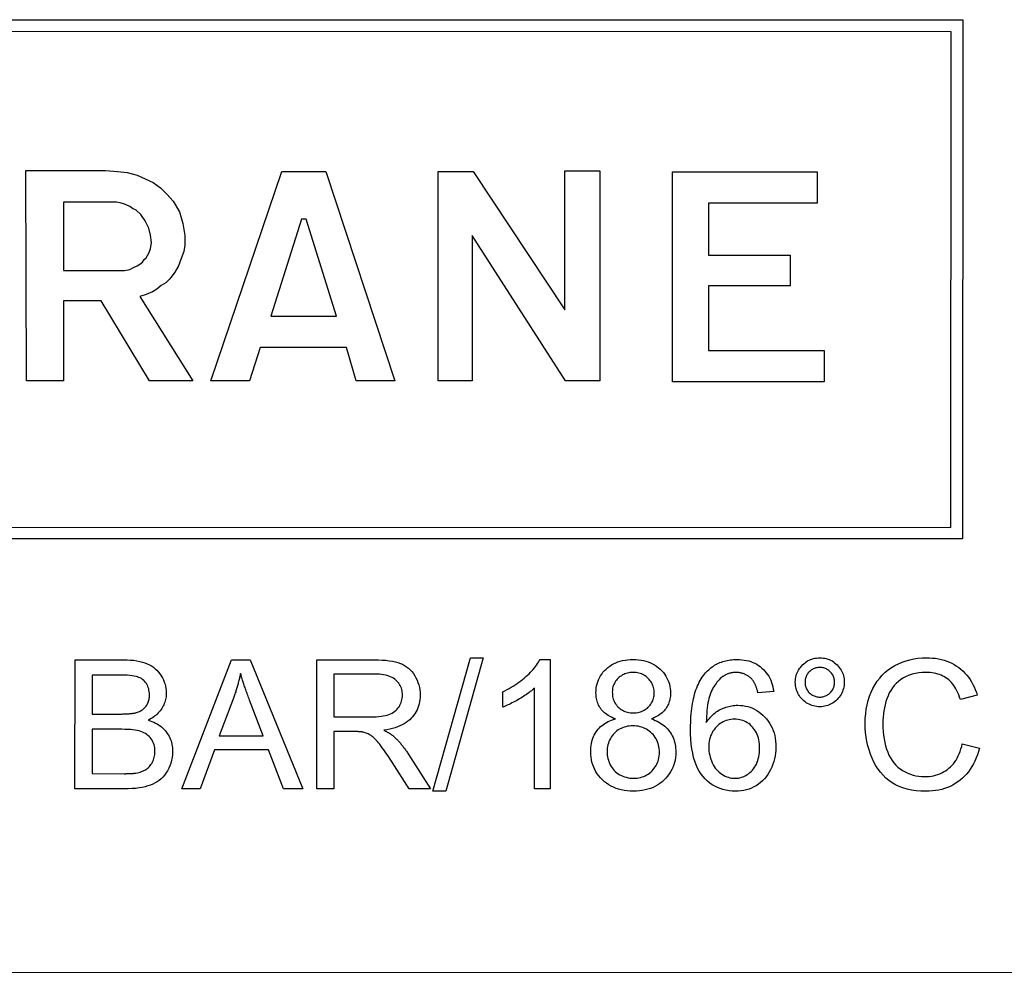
# Model space of a CAD drawing. Header units: millimetres. Extents: x 219 to 468, y 60 to 384.
# Tile 7 of 12: x 308 to 323, y 343 to 358. Entities that reach past the tile are written whole.
import ezdxf

# ---------------------------------------------------------------- set-up
doc = ezdxf.new("R2010")
doc.units = ezdxf.units.MM
doc.layers.add('DETAIL', color=2, linetype='Continuous')

msp = doc.modelspace()

# ---------------------------------------------------------------- linework, layer by layer
at = {"layer": 'DETAIL'}
for p, q in [((302.836, 357.706), (322.837, 357.701)), ((322.837, 357.701), (322.835, 349.662)), ((322.657, 357.52), (303.002, 357.525)), ((322.655, 349.842), (322.657, 357.52)), ((308.329, 355.368), (309.567, 355.368)), ((308.343, 352.113), (308.329, 355.368)), ((309.567, 355.368), (309.748, 355.353)), ((316.674, 353.21), (316.675, 355.366)), ((316.675, 355.366), (317.217, 355.366)), ((317.217, 355.366), (317.216, 352.111)), ((309.748, 355.353), (309.901, 355.34)), ((309.901, 355.34), (310.054, 355.298)), ((310.054, 355.298), (310.305, 355.186)), ((311.194, 352.112), (312.293, 355.353)), ((312.293, 355.353), (312.975, 355.352)), ((312.975, 355.352), (314.045, 352.112)), ((314.713, 352.111), (314.714, 355.352)), ((314.714, 355.352), (315.256, 355.352)), ((315.256, 355.352), (316.674, 353.21)), ((318.344, 355.351), (320.584, 355.351)), ((318.344, 352.096), (318.344, 355.351)), ((320.584, 355.351), (320.584, 354.864)), ((310.305, 355.186), (310.416, 355.103)), ((310.416, 355.103), (310.513, 355.005)), ((310.513, 355.005), (310.611, 354.894)), ((308.914, 354.88), (308.913, 353.823)), ((309.734, 354.88), (308.914, 354.88)), ((309.79, 354.867), (309.734, 354.88)), ((309.845, 354.853), (309.79, 354.867)), ((309.887, 354.839), (309.845, 354.853)), ((309.943, 354.811), (309.887, 354.839)), ((309.984, 354.783), (309.943, 354.811)), ((310.04, 354.755), (309.984, 354.783)), ((310.11, 354.686), (310.04, 354.755)), ((310.611, 354.894), (310.708, 354.727)), ((318.9, 354.864), (318.9, 354.058)), ((320.584, 354.864), (318.9, 354.864)), ((310.179, 354.588), (310.11, 354.686)), ((310.708, 354.727), (310.763, 354.547)), ((312.599, 354.616), (312.126, 353.113)), ((312.669, 354.616), (312.599, 354.616)), ((313.141, 353.113), (312.669, 354.616)), ((310.235, 354.477), (310.179, 354.588)), ((310.262, 354.366), (310.235, 354.477)), ((310.763, 354.547), (310.791, 354.365)), ((310.276, 354.254), (310.262, 354.366)), ((310.791, 354.365), (310.791, 354.213)), ((315.242, 354.364), (315.241, 352.111)), ((316.688, 352.111), (315.242, 354.364)), ((310.235, 354.088), (310.262, 354.157)), ((310.262, 354.157), (310.276, 354.254)), ((310.791, 354.213), (310.777, 354.115)), ((310.137, 353.949), (310.165, 353.99)), ((310.165, 353.99), (310.193, 354.018)), ((310.193, 354.018), (310.235, 354.088)), ((310.735, 354.004), (310.694, 353.893)), ((310.777, 354.115), (310.735, 354.004)), ((318.9, 354.058), (320.166, 354.057)), ((320.166, 354.057), (320.166, 353.584)), ((309.859, 353.823), (309.942, 353.837)), ((309.942, 353.837), (309.998, 353.865)), ((309.998, 353.865), (310.054, 353.893)), ((310.054, 353.893), (310.096, 353.921)), ((310.096, 353.921), (310.137, 353.949)), ((310.694, 353.893), (310.638, 353.795)), ((308.913, 353.823), (309.859, 353.823)), ((310.554, 353.684), (310.499, 353.629)), ((310.596, 353.74), (310.554, 353.684)), ((310.638, 353.795), (310.596, 353.74)), ((310.36, 353.531), (310.29, 353.489)), ((310.429, 353.587), (310.36, 353.531)), ((310.499, 353.629), (310.429, 353.587)), ((318.9, 353.585), (318.9, 352.583)), ((320.166, 353.584), (318.9, 353.585)), ((310.193, 353.448), (310.096, 353.42)), ((310.096, 353.42), (310.916, 352.112)), ((310.29, 353.489), (310.193, 353.448)), ((308.913, 353.35), (308.913, 352.113)), ((309.497, 353.35), (308.913, 353.35)), ((310.248, 352.113), (309.497, 353.35)), ((312.126, 353.113), (313.141, 353.113)), ((311.959, 352.627), (311.792, 352.112)), ((313.294, 352.626), (311.959, 352.627)), ((313.447, 352.112), (313.294, 352.626)), ((318.9, 352.583), (320.694, 352.583)), ((320.694, 352.583), (320.694, 352.096)), ((308.913, 352.113), (308.343, 352.113)), ((310.916, 352.112), (310.248, 352.113)), ((311.792, 352.112), (311.194, 352.112)), ((314.045, 352.112), (313.447, 352.112)), ((315.241, 352.111), (314.713, 352.111)), ((317.216, 352.111), (316.688, 352.111)), ((320.694, 352.096), (318.344, 352.096)), ((303.001, 349.847), (322.655, 349.842)), ((322.835, 349.662), (302.834, 349.666)), ((309.092, 345.79), (309.093, 347.79)), ((309.093, 347.79), (309.843, 347.79)), ((310.749, 345.79), (311.518, 347.79)), ((311.518, 347.79), (311.805, 347.79)), ((311.805, 347.79), (312.621, 345.79)), ((312.836, 345.789), (312.837, 347.789)), ((312.837, 347.789), (313.724, 347.789)), ((314.635, 345.756), (315.215, 347.822)), ((315.413, 347.822), (314.833, 345.755)), ((315.215, 347.822), (315.413, 347.822)), ((316.293, 347.796), (316.451, 347.796)), ((316.451, 347.796), (316.451, 345.789)), ((309.757, 347.554), (309.358, 347.554)), ((309.358, 347.554), (309.358, 346.95)), ((313.735, 347.568), (313.102, 347.568)), ((313.102, 347.568), (313.102, 346.907)), ((315.715, 347.057), (315.715, 347.295)), ((316.205, 345.789), (316.206, 347.353)), ((319.91, 347.297), (319.666, 347.277)), ((311.547, 347.197), (311.326, 346.61)), ((312.006, 346.61), (311.795, 347.165)), ((323.062, 347.24), (322.802, 347.177)), ((309.358, 346.95), (309.789, 346.95)), ((313.102, 346.907), (313.67, 346.907)), ((309.82, 346.714), (309.358, 346.714)), ((309.358, 346.714), (309.358, 346.027)), ((313.102, 346.678), (313.102, 345.789)), ((313.408, 346.678), (313.102, 346.678)), ((311.326, 346.61), (312.006, 346.61)), ((311.25, 346.395), (311.03, 345.79)), ((312.088, 346.395), (311.25, 346.395)), ((312.32, 345.79), (312.088, 346.395)), ((322.83, 346.49), (323.096, 346.423)), ((314.251, 346.333), (314.597, 345.789)), ((314.266, 345.789), (314.001, 346.205)), ((309.358, 346.027), (309.856, 346.026)), ((309.855, 345.79), (309.092, 345.79)), ((311.03, 345.79), (310.749, 345.79)), ((312.621, 345.79), (312.32, 345.79)), ((313.102, 345.789), (312.836, 345.789)), ((314.597, 345.789), (314.266, 345.789)), ((314.833, 345.755), (314.635, 345.756)), ((316.451, 345.789), (316.205, 345.789)), ((298.621, 342.951), (376.221, 342.934))]:
    msp.add_line(p, q, dxfattribs=at)
at = {"layer": 'DETAIL', "flags": 128}
for points in [[(309.843, 347.79), (309.899, 347.789), (309.952, 347.786), (310.002, 347.782), (310.049, 347.775), (310.094, 347.766), (310.135, 347.756), (310.174, 347.743), (310.21, 347.729), (310.244, 347.713), (310.276, 347.695), (310.306, 347.674), (310.334, 347.652), (310.36, 347.628), (310.384, 347.601), (310.407, 347.573), (310.427, 347.542), (310.446, 347.511), (310.462, 347.479), (310.475, 347.446), (310.486, 347.413), (310.495, 347.38), (310.501, 347.346), (310.505, 347.312), (310.506, 347.278)], [(313.724, 347.789), (313.789, 347.788), (313.849, 347.786), (313.906, 347.782), (313.959, 347.776), (314.008, 347.768), (314.053, 347.759), (314.093, 347.748), (314.13, 347.735), (314.164, 347.72), (314.196, 347.703), (314.227, 347.683), (314.256, 347.66), (314.282, 347.635), (314.308, 347.608), (314.331, 347.577), (314.353, 347.544), (314.372, 347.51), (314.389, 347.474), (314.403, 347.438), (314.415, 347.401), (314.424, 347.363), (314.431, 347.324), (314.434, 347.284), (314.436, 347.243)], [(315.715, 347.295), (315.749, 347.311), (315.782, 347.328), (315.814, 347.346), (315.846, 347.364), (315.877, 347.382), (315.908, 347.401), (315.937, 347.421), (315.966, 347.442), (315.994, 347.462), (316.022, 347.484), (316.048, 347.506), (316.075, 347.529), (316.1, 347.552), (316.123, 347.575), (316.146, 347.597), (316.167, 347.62), (316.187, 347.642), (316.206, 347.665), (316.224, 347.687), (316.24, 347.709), (316.255, 347.731), (316.269, 347.753), (316.281, 347.775), (316.293, 347.796)], [(317.158, 347.281), (317.159, 347.317), (317.163, 347.352), (317.168, 347.385), (317.176, 347.418), (317.186, 347.45), (317.198, 347.481), (317.212, 347.512), (317.228, 347.541), (317.247, 347.569), (317.267, 347.596), (317.29, 347.622), (317.315, 347.647), (317.342, 347.671), (317.371, 347.693), (317.4, 347.712), (317.431, 347.73), (317.464, 347.745), (317.498, 347.759), (317.533, 347.77), (317.57, 347.779), (317.608, 347.787), (317.648, 347.792), (317.689, 347.795), (317.732, 347.796)], [(317.732, 347.796), (317.775, 347.795), (317.816, 347.792), (317.856, 347.786), (317.895, 347.779), (317.932, 347.77), (317.968, 347.758), (318.002, 347.744), (318.035, 347.728), (318.067, 347.711), (318.097, 347.691), (318.126, 347.668), (318.153, 347.644), (318.178, 347.618), (318.202, 347.592), (318.223, 347.564), (318.242, 347.536), (318.258, 347.506), (318.272, 347.476), (318.285, 347.445), (318.295, 347.412), (318.302, 347.379), (318.308, 347.345), (318.311, 347.31), (318.312, 347.274)], [(318.838, 347.567), (318.854, 347.586), (318.87, 347.604), (318.887, 347.621), (318.904, 347.637), (318.921, 347.652), (318.939, 347.667), (318.958, 347.681), (318.977, 347.694), (318.996, 347.706), (319.016, 347.718), (319.036, 347.729), (319.057, 347.738), (319.078, 347.748), (319.1, 347.756), (319.122, 347.763), (319.145, 347.77), (319.168, 347.776), (319.191, 347.781), (319.215, 347.786), (319.239, 347.789), (319.264, 347.792), (319.289, 347.794), (319.315, 347.795), (319.341, 347.796)], [(319.341, 347.796), (319.38, 347.795), (319.418, 347.792), (319.454, 347.787), (319.489, 347.781), (319.523, 347.773), (319.556, 347.762), (319.588, 347.75), (319.618, 347.737), (319.648, 347.721), (319.676, 347.703), (319.703, 347.684), (319.729, 347.663), (319.753, 347.64), (319.775, 347.616), (319.796, 347.59), (319.816, 347.563), (319.833, 347.535), (319.849, 347.505), (319.864, 347.474), (319.876, 347.441), (319.887, 347.407), (319.896, 347.372), (319.904, 347.335), (319.91, 347.297)], [(320.245, 347.443), (320.246, 347.469), (320.248, 347.494), (320.252, 347.519), (320.258, 347.543), (320.265, 347.566), (320.273, 347.589), (320.283, 347.611), (320.295, 347.632), (320.308, 347.653), (320.323, 347.673), (320.339, 347.692), (320.357, 347.711), (320.375, 347.728), (320.395, 347.745), (320.415, 347.759), (320.436, 347.772), (320.457, 347.784), (320.479, 347.794), (320.501, 347.802), (320.525, 347.809), (320.548, 347.814), (320.573, 347.818), (320.598, 347.82), (320.623, 347.821)], [(320.623, 347.821), (320.649, 347.82), (320.675, 347.818), (320.7, 347.814), (320.724, 347.809), (320.747, 347.802), (320.77, 347.794), (320.792, 347.784), (320.813, 347.772), (320.834, 347.759), (320.854, 347.744), (320.874, 347.728), (320.892, 347.711), (320.91, 347.692), (320.926, 347.672), (320.941, 347.652), (320.954, 347.632), (320.965, 347.61), (320.975, 347.588), (320.984, 347.566), (320.991, 347.543), (320.996, 347.519), (321, 347.494), (321.002, 347.469), (321.003, 347.443)], [(321.327, 346.803), (321.329, 346.88), (321.335, 346.954), (321.344, 347.026), (321.357, 347.095), (321.374, 347.162), (321.395, 347.227), (321.419, 347.289), (321.447, 347.348), (321.479, 347.405), (321.513, 347.458), (321.551, 347.507), (321.592, 347.553), (321.636, 347.596), (321.683, 347.635), (321.734, 347.67), (321.787, 347.702), (321.843, 347.73), (321.9, 347.755), (321.959, 347.775), (322.019, 347.792), (322.08, 347.805), (322.143, 347.815), (322.207, 347.82), (322.273, 347.822)], [(322.273, 347.822), (322.322, 347.821), (322.37, 347.818), (322.417, 347.813), (322.462, 347.805), (322.506, 347.796), (322.549, 347.784), (322.59, 347.77), (322.63, 347.754), (322.669, 347.736), (322.707, 347.716), (322.743, 347.694), (322.777, 347.669), (322.81, 347.643), (322.842, 347.615), (322.872, 347.585), (322.9, 347.553), (322.926, 347.52), (322.951, 347.485), (322.974, 347.448), (322.995, 347.41), (323.014, 347.37), (323.032, 347.328), (323.048, 347.285), (323.062, 347.24)], [(317.736, 347.595), (317.713, 347.594), (317.69, 347.592), (317.668, 347.589), (317.647, 347.585), (317.627, 347.579), (317.607, 347.572), (317.588, 347.564), (317.569, 347.555), (317.552, 347.544), (317.535, 347.532), (317.518, 347.519), (317.503, 347.505), (317.488, 347.49), (317.475, 347.474), (317.463, 347.458), (317.452, 347.441), (317.443, 347.424), (317.434, 347.406), (317.427, 347.388), (317.422, 347.369), (317.417, 347.35), (317.414, 347.331), (317.412, 347.311), (317.411, 347.29)], [(318.059, 347.276), (318.059, 347.298), (318.057, 347.32), (318.053, 347.341), (318.049, 347.361), (318.043, 347.381), (318.036, 347.4), (318.028, 347.418), (318.018, 347.436), (318.007, 347.454), (317.995, 347.471), (317.982, 347.487), (317.967, 347.502), (317.951, 347.517), (317.935, 347.531), (317.918, 347.543), (317.9, 347.554), (317.882, 347.563), (317.863, 347.572), (317.844, 347.579), (317.823, 347.584), (317.803, 347.589), (317.781, 347.592), (317.759, 347.594), (317.736, 347.595)], [(319.326, 347.594), (319.316, 347.594), (319.307, 347.594), (319.297, 347.593), (319.288, 347.593), (319.278, 347.592), (319.269, 347.59), (319.26, 347.589), (319.251, 347.587), (319.242, 347.585), (319.233, 347.583), (319.225, 347.581), (319.216, 347.578), (319.207, 347.575), (319.199, 347.572), (319.191, 347.569), (319.182, 347.565), (319.174, 347.562), (319.166, 347.558), (319.158, 347.553), (319.151, 347.549), (319.143, 347.544), (319.135, 347.539), (319.128, 347.534), (319.12, 347.529)], [(319.573, 347.489), (319.565, 347.498), (319.556, 347.506), (319.547, 347.514), (319.538, 347.521), (319.529, 347.528), (319.52, 347.535), (319.51, 347.542), (319.501, 347.548), (319.491, 347.553), (319.481, 347.559), (319.471, 347.563), (319.461, 347.568), (319.451, 347.572), (319.44, 347.576), (319.429, 347.58), (319.419, 347.583), (319.408, 347.585), (319.396, 347.588), (319.385, 347.59), (319.374, 347.591), (319.362, 347.593), (319.35, 347.594), (319.338, 347.594), (319.326, 347.594)], [(320.625, 347.672), (320.609, 347.671), (320.594, 347.67), (320.579, 347.668), (320.564, 347.664), (320.55, 347.66), (320.536, 347.655), (320.523, 347.649), (320.51, 347.642), (320.497, 347.634), (320.485, 347.625), (320.473, 347.615), (320.462, 347.605), (320.451, 347.593), (320.441, 347.582), (320.432, 347.57), (320.424, 347.557), (320.417, 347.544), (320.411, 347.531), (320.406, 347.517), (320.402, 347.503), (320.399, 347.489), (320.396, 347.474), (320.395, 347.459), (320.395, 347.443)], [(320.853, 347.443), (320.853, 347.459), (320.852, 347.474), (320.849, 347.489), (320.846, 347.503), (320.842, 347.517), (320.837, 347.531), (320.831, 347.544), (320.824, 347.557), (320.816, 347.569), (320.807, 347.582), (320.797, 347.593), (320.786, 347.605), (320.775, 347.615), (320.763, 347.625), (320.751, 347.634), (320.739, 347.642), (320.726, 347.649), (320.712, 347.655), (320.699, 347.66), (320.685, 347.664), (320.67, 347.668), (320.656, 347.67), (320.64, 347.671), (320.625, 347.672)], [(322.267, 347.595), (322.21, 347.593), (322.156, 347.588), (322.104, 347.58), (322.055, 347.568), (322.008, 347.552), (321.963, 347.533), (321.921, 347.511), (321.881, 347.485), (321.843, 347.456), (321.809, 347.425), (321.777, 347.391), (321.749, 347.355), (321.723, 347.317), (321.7, 347.277), (321.68, 347.234), (321.663, 347.188), (321.648, 347.142), (321.635, 347.095), (321.625, 347.047), (321.616, 346.999), (321.609, 346.951), (321.604, 346.903), (321.601, 346.854), (321.6, 346.804)], [(322.802, 347.177), (322.789, 347.213), (322.776, 347.247), (322.763, 347.279), (322.748, 347.31), (322.732, 347.339), (322.716, 347.366), (322.699, 347.392), (322.681, 347.416), (322.662, 347.438), (322.642, 347.459), (322.621, 347.478), (322.6, 347.495), (322.577, 347.511), (322.554, 347.526), (322.529, 347.539), (322.504, 347.551), (322.478, 347.561), (322.45, 347.57), (322.422, 347.578), (322.393, 347.584), (322.363, 347.589), (322.332, 347.592), (322.3, 347.595), (322.267, 347.595)], [(310.245, 347.247), (310.244, 347.272), (310.242, 347.295), (310.238, 347.318), (310.233, 347.341), (310.226, 347.362), (310.218, 347.383), (310.208, 347.403), (310.197, 347.422), (310.185, 347.44), (310.171, 347.457), (310.156, 347.472), (310.139, 347.486), (310.121, 347.498), (310.102, 347.509), (310.082, 347.518), (310.061, 347.526), (310.037, 347.532), (310.009, 347.538), (309.977, 347.543), (309.941, 347.547), (309.901, 347.55), (309.857, 347.552), (309.809, 347.553), (309.757, 347.554)], [(311.655, 347.579), (311.652, 347.563), (311.648, 347.547), (311.645, 347.531), (311.641, 347.515), (311.638, 347.499), (311.634, 347.483), (311.63, 347.467), (311.626, 347.451), (311.621, 347.436), (311.617, 347.42), (311.613, 347.404), (311.608, 347.388), (311.604, 347.372), (311.599, 347.356), (311.594, 347.34), (311.59, 347.324), (311.585, 347.308), (311.58, 347.292), (311.574, 347.276), (311.569, 347.26), (311.564, 347.244), (311.558, 347.229), (311.553, 347.213), (311.547, 347.197)], [(311.795, 347.165), (311.788, 347.186), (311.78, 347.206), (311.773, 347.227), (311.765, 347.247), (311.758, 347.266), (311.751, 347.286), (311.745, 347.305), (311.738, 347.323), (311.731, 347.342), (311.725, 347.36), (311.719, 347.377), (311.713, 347.395), (311.707, 347.412), (311.702, 347.429), (311.696, 347.445), (311.691, 347.461), (311.686, 347.477), (311.681, 347.493), (311.676, 347.508), (311.672, 347.523), (311.667, 347.538), (311.663, 347.552), (311.659, 347.566), (311.655, 347.579)], [(314.163, 347.243), (314.162, 347.267), (314.16, 347.289), (314.156, 347.311), (314.151, 347.332), (314.145, 347.353), (314.137, 347.373), (314.128, 347.392), (314.117, 347.41), (314.105, 347.428), (314.091, 347.445), (314.076, 347.461), (314.06, 347.477), (314.042, 347.491), (314.022, 347.505), (314.001, 347.517), (313.978, 347.528), (313.954, 347.537), (313.927, 347.545), (313.899, 347.552), (313.87, 347.558), (313.838, 347.562), (313.805, 347.566), (313.771, 347.568), (313.735, 347.568)], [(318.623, 346.724), (318.623, 346.772), (318.625, 346.818), (318.626, 346.864), (318.629, 346.908), (318.632, 346.952), (318.637, 346.994), (318.641, 347.035), (318.647, 347.075), (318.653, 347.114), (318.661, 347.152), (318.668, 347.189), (318.677, 347.224), (318.686, 347.259), (318.696, 347.293), (318.707, 347.325), (318.719, 347.356), (318.731, 347.386), (318.744, 347.415), (318.758, 347.443), (318.773, 347.47), (318.788, 347.496), (318.804, 347.521), (318.821, 347.545), (318.838, 347.567)], [(319.12, 347.529), (319.101, 347.514), (319.083, 347.499), (319.065, 347.482), (319.048, 347.464), (319.032, 347.445), (319.017, 347.425), (319.002, 347.404), (318.987, 347.382), (318.974, 347.359), (318.961, 347.334), (318.949, 347.309), (318.937, 347.282), (318.927, 347.254), (318.917, 347.224), (318.908, 347.192), (318.9, 347.158), (318.892, 347.122), (318.886, 347.085), (318.881, 347.045), (318.876, 347.004), (318.873, 346.96), (318.87, 346.915), (318.868, 346.868), (318.867, 346.819)], [(319.666, 347.277), (319.663, 347.289), (319.66, 347.301), (319.657, 347.312), (319.654, 347.323), (319.651, 347.334), (319.648, 347.345), (319.644, 347.355), (319.641, 347.365), (319.637, 347.375), (319.633, 347.384), (319.63, 347.394), (319.626, 347.403), (319.622, 347.411), (319.618, 347.42), (319.614, 347.428), (319.61, 347.436), (319.605, 347.443), (319.601, 347.451), (319.597, 347.458), (319.592, 347.465), (319.587, 347.471), (319.583, 347.477), (319.578, 347.483), (319.573, 347.489)], [(320.623, 347.064), (320.598, 347.064), (320.573, 347.067), (320.548, 347.071), (320.524, 347.076), (320.501, 347.083), (320.479, 347.091), (320.457, 347.101), (320.436, 347.113), (320.415, 347.126), (320.395, 347.14), (320.375, 347.157), (320.356, 347.174), (320.339, 347.193), (320.322, 347.212), (320.308, 347.232), (320.295, 347.253), (320.283, 347.275), (320.273, 347.297), (320.265, 347.319), (320.258, 347.343), (320.252, 347.367), (320.248, 347.392), (320.246, 347.417), (320.245, 347.443)], [(320.395, 347.443), (320.395, 347.427), (320.396, 347.412), (320.399, 347.397), (320.402, 347.382), (320.406, 347.368), (320.411, 347.354), (320.417, 347.341), (320.424, 347.328), (320.432, 347.315), (320.441, 347.303), (320.451, 347.291), (320.462, 347.28), (320.473, 347.269), (320.485, 347.26), (320.497, 347.251), (320.51, 347.243), (320.523, 347.236), (320.536, 347.23), (320.55, 347.225), (320.564, 347.22), (320.579, 347.217), (320.594, 347.215), (320.609, 347.213), (320.625, 347.213)], [(321.003, 347.443), (321.002, 347.417), (321, 347.392), (320.996, 347.367), (320.99, 347.343), (320.983, 347.32), (320.975, 347.297), (320.965, 347.275), (320.953, 347.254), (320.94, 347.233), (320.926, 347.213), (320.909, 347.194), (320.892, 347.175), (320.873, 347.157), (320.853, 347.141), (320.833, 347.126), (320.812, 347.113), (320.791, 347.101), (320.769, 347.091), (320.746, 347.083), (320.723, 347.076), (320.699, 347.071), (320.674, 347.067), (320.649, 347.064), (320.623, 347.064)], [(320.625, 347.213), (320.64, 347.213), (320.655, 347.215), (320.67, 347.217), (320.685, 347.22), (320.699, 347.225), (320.712, 347.23), (320.726, 347.236), (320.739, 347.243), (320.751, 347.251), (320.763, 347.26), (320.775, 347.269), (320.786, 347.28), (320.797, 347.291), (320.807, 347.303), (320.816, 347.315), (320.824, 347.328), (320.831, 347.341), (320.837, 347.354), (320.842, 347.368), (320.846, 347.382), (320.849, 347.397), (320.852, 347.412), (320.853, 347.427), (320.853, 347.443)], [(310.506, 347.278), (310.505, 347.257), (310.504, 347.236), (310.502, 347.215), (310.498, 347.194), (310.494, 347.174), (310.488, 347.154), (310.482, 347.134), (310.475, 347.114), (310.467, 347.094), (310.458, 347.075), (310.448, 347.056), (310.436, 347.037), (310.424, 347.018), (310.411, 347.001), (310.397, 346.983), (310.382, 346.967), (310.366, 346.95), (310.349, 346.935), (310.331, 346.92), (310.312, 346.906), (310.292, 346.892), (310.271, 346.879), (310.248, 346.866), (310.225, 346.854)], [(316.206, 347.353), (316.19, 347.339), (316.175, 347.325), (316.158, 347.311), (316.14, 347.297), (316.122, 347.283), (316.103, 347.269), (316.083, 347.255), (316.063, 347.241), (316.042, 347.227), (316.02, 347.212), (315.997, 347.198), (315.973, 347.184), (315.949, 347.171), (315.926, 347.157), (315.903, 347.145), (315.88, 347.133), (315.858, 347.121), (315.836, 347.11), (315.815, 347.1), (315.794, 347.09), (315.774, 347.081), (315.754, 347.072), (315.734, 347.064), (315.715, 347.057)], [(317.46, 346.874), (317.435, 346.883), (317.411, 346.894), (317.388, 346.905), (317.366, 346.917), (317.346, 346.929), (317.326, 346.942), (317.308, 346.956), (317.29, 346.97), (317.274, 346.985), (317.259, 347.001), (317.245, 347.017), (317.232, 347.034), (317.22, 347.051), (317.21, 347.07), (317.2, 347.088), (317.191, 347.107), (317.183, 347.127), (317.177, 347.147), (317.171, 347.168), (317.166, 347.19), (317.163, 347.212), (317.16, 347.234), (317.159, 347.257), (317.158, 347.281)], [(317.411, 347.29), (317.412, 347.267), (317.414, 347.244), (317.417, 347.222), (317.421, 347.201), (317.427, 347.181), (317.434, 347.161), (317.442, 347.142), (317.452, 347.124), (317.462, 347.106), (317.474, 347.09), (317.488, 347.074), (317.502, 347.058), (317.517, 347.044), (317.534, 347.031), (317.551, 347.019), (317.568, 347.008), (317.587, 346.999), (317.606, 346.991), (317.626, 346.984), (317.647, 346.978), (317.668, 346.974), (317.691, 346.971), (317.714, 346.969), (317.737, 346.968)], [(317.737, 346.968), (317.761, 346.969), (317.783, 346.971), (317.805, 346.974), (317.826, 346.978), (317.847, 346.984), (317.866, 346.99), (317.885, 346.999), (317.903, 347.008), (317.921, 347.018), (317.938, 347.03), (317.954, 347.043), (317.969, 347.057), (317.984, 347.072), (317.997, 347.088), (318.009, 347.104), (318.019, 347.121), (318.029, 347.139), (318.037, 347.157), (318.044, 347.175), (318.049, 347.194), (318.054, 347.214), (318.057, 347.234), (318.059, 347.255), (318.059, 347.276)], [(310.042, 346.973), (310.059, 346.978), (310.075, 346.984), (310.09, 346.991), (310.104, 346.998), (310.118, 347.005), (310.131, 347.013), (310.143, 347.022), (310.155, 347.031), (310.165, 347.041), (310.176, 347.051), (310.185, 347.062), (310.194, 347.073), (310.202, 347.085), (310.21, 347.097), (310.216, 347.11), (310.222, 347.123), (310.228, 347.137), (310.232, 347.151), (310.236, 347.166), (310.239, 347.181), (310.242, 347.197), (310.244, 347.213), (310.245, 347.23), (310.245, 347.247)], [(313.67, 346.907), (313.715, 346.907), (313.756, 346.909), (313.795, 346.912), (313.832, 346.916), (313.866, 346.921), (313.898, 346.928), (313.927, 346.935), (313.954, 346.944), (313.979, 346.954), (314.002, 346.965), (314.024, 346.978), (314.044, 346.993), (314.063, 347.008), (314.08, 347.026), (314.095, 347.044), (314.109, 347.064), (314.122, 347.085), (314.133, 347.107), (314.142, 347.128), (314.149, 347.151), (314.155, 347.173), (314.16, 347.196), (314.162, 347.22), (314.163, 347.243)], [(314.436, 347.243), (314.435, 347.208), (314.432, 347.174), (314.427, 347.141), (314.42, 347.109), (314.412, 347.077), (314.401, 347.047), (314.389, 347.017), (314.374, 346.989), (314.358, 346.961), (314.34, 346.935), (314.32, 346.909), (314.298, 346.884), (314.274, 346.861), (314.248, 346.839), (314.219, 346.818), (314.189, 346.799), (314.157, 346.782), (314.123, 346.765), (314.086, 346.751), (314.048, 346.737), (314.007, 346.726), (313.965, 346.715), (313.92, 346.707), (313.873, 346.699)], [(318.312, 347.274), (318.312, 347.252), (318.31, 347.229), (318.308, 347.207), (318.304, 347.186), (318.3, 347.165), (318.294, 347.145), (318.287, 347.125), (318.28, 347.105), (318.271, 347.087), (318.261, 347.068), (318.251, 347.05), (318.239, 347.033), (318.226, 347.016), (318.213, 347), (318.198, 346.984), (318.182, 346.969), (318.165, 346.955), (318.147, 346.942), (318.128, 346.929), (318.108, 346.916), (318.086, 346.905), (318.064, 346.894), (318.041, 346.883), (318.016, 346.874)], [(309.789, 346.95), (309.804, 346.95), (309.818, 346.95), (309.832, 346.951), (309.845, 346.951), (309.859, 346.951), (309.871, 346.952), (309.884, 346.952), (309.896, 346.953), (309.908, 346.953), (309.919, 346.954), (309.93, 346.955), (309.941, 346.956), (309.951, 346.957), (309.961, 346.958), (309.971, 346.959), (309.98, 346.96), (309.989, 346.962), (309.998, 346.963), (310.006, 346.964), (310.014, 346.966), (310.022, 346.968), (310.029, 346.969), (310.036, 346.971), (310.042, 346.973)], [(318.867, 346.819), (318.882, 346.841), (318.898, 346.862), (318.914, 346.882), (318.93, 346.901), (318.948, 346.919), (318.966, 346.937), (318.984, 346.953), (319.003, 346.968), (319.022, 346.983), (319.042, 346.996), (319.063, 347.008), (319.084, 347.02), (319.106, 347.03), (319.128, 347.04), (319.149, 347.048), (319.171, 347.056), (319.194, 347.063), (319.216, 347.069), (319.238, 347.074), (319.261, 347.078), (319.284, 347.081), (319.307, 347.083), (319.33, 347.085), (319.353, 347.085)], [(319.353, 347.085), (319.394, 347.084), (319.433, 347.08), (319.472, 347.074), (319.509, 347.065), (319.545, 347.054), (319.581, 347.04), (319.615, 347.024), (319.648, 347.005), (319.681, 346.984), (319.712, 346.96), (319.742, 346.933), (319.772, 346.904), (319.799, 346.874), (319.825, 346.841), (319.847, 346.808), (319.868, 346.772), (319.886, 346.736), (319.901, 346.697), (319.915, 346.658), (319.926, 346.616), (319.934, 346.574), (319.94, 346.53), (319.943, 346.484), (319.945, 346.437)], [(310.225, 346.854), (310.255, 346.845), (310.284, 346.834), (310.311, 346.823), (310.338, 346.81), (310.363, 346.797), (310.387, 346.782), (310.41, 346.766), (310.431, 346.75), (310.452, 346.732), (310.471, 346.713), (310.489, 346.693), (310.506, 346.673), (310.521, 346.651), (310.536, 346.629), (310.548, 346.606), (310.56, 346.582), (310.57, 346.558), (310.579, 346.533), (310.586, 346.507), (310.592, 346.481), (310.597, 346.454), (310.601, 346.426), (310.603, 346.398), (310.603, 346.369)], [(317.077, 346.368), (317.078, 346.4), (317.08, 346.431), (317.084, 346.461), (317.088, 346.491), (317.095, 346.519), (317.102, 346.547), (317.111, 346.574), (317.121, 346.6), (317.133, 346.625), (317.146, 346.649), (317.161, 346.672), (317.176, 346.695), (317.194, 346.716), (317.212, 346.736), (317.231, 346.755), (317.252, 346.773), (317.274, 346.79), (317.297, 346.805), (317.321, 346.82), (317.347, 346.833), (317.373, 346.845), (317.401, 346.856), (317.43, 346.865), (317.46, 346.874)], [(318.016, 346.874), (318.047, 346.863), (318.076, 346.852), (318.104, 346.839), (318.13, 346.826), (318.156, 346.811), (318.18, 346.795), (318.203, 346.779), (318.224, 346.761), (318.245, 346.742), (318.264, 346.723), (318.282, 346.702), (318.298, 346.68), (318.314, 346.657), (318.328, 346.634), (318.34, 346.61), (318.352, 346.585), (318.362, 346.559), (318.37, 346.533), (318.378, 346.506), (318.384, 346.478), (318.388, 346.45), (318.392, 346.42), (318.394, 346.39), (318.394, 346.36)], [(319.303, 346.869), (319.276, 346.868), (319.249, 346.865), (319.223, 346.861), (319.198, 346.855), (319.173, 346.848), (319.149, 346.839), (319.126, 346.828), (319.104, 346.816), (319.082, 346.801), (319.061, 346.786), (319.041, 346.768), (319.021, 346.749), (319.002, 346.729), (318.986, 346.707), (318.97, 346.685), (318.957, 346.661), (318.945, 346.637), (318.934, 346.611), (318.925, 346.584), (318.918, 346.557), (318.912, 346.528), (318.908, 346.498), (318.906, 346.468), (318.905, 346.436)], [(319.692, 346.422), (319.691, 346.456), (319.689, 346.489), (319.685, 346.52), (319.679, 346.55), (319.673, 346.58), (319.664, 346.607), (319.654, 346.634), (319.643, 346.66), (319.63, 346.684), (319.615, 346.707), (319.599, 346.728), (319.582, 346.749), (319.563, 346.768), (319.544, 346.786), (319.523, 346.801), (319.502, 346.816), (319.48, 346.828), (319.457, 346.839), (319.434, 346.848), (319.409, 346.855), (319.384, 346.861), (319.358, 346.865), (319.331, 346.868), (319.303, 346.869)], [(310.33, 346.371), (310.329, 346.398), (310.327, 346.425), (310.322, 346.45), (310.316, 346.475), (310.307, 346.499), (310.297, 346.521), (310.285, 346.543), (310.272, 346.564), (310.256, 346.584), (310.24, 346.603), (310.222, 346.619), (310.202, 346.635), (310.182, 346.648), (310.16, 346.66), (310.136, 346.671), (310.112, 346.68), (310.085, 346.688), (310.055, 346.695), (310.023, 346.701), (309.988, 346.706), (309.95, 346.709), (309.909, 346.712), (309.866, 346.713), (309.82, 346.714)], [(313.556, 346.669), (313.552, 346.67), (313.548, 346.67), (313.544, 346.671), (313.539, 346.672), (313.535, 346.672), (313.53, 346.673), (313.525, 346.673), (313.519, 346.674), (313.514, 346.674), (313.508, 346.675), (313.502, 346.675), (313.496, 346.676), (313.49, 346.676), (313.483, 346.676), (313.477, 346.677), (313.47, 346.677), (313.463, 346.677), (313.456, 346.677), (313.448, 346.678), (313.441, 346.678), (313.433, 346.678), (313.425, 346.678), (313.417, 346.678), (313.408, 346.678)], [(314.001, 346.205), (313.973, 346.249), (313.946, 346.29), (313.92, 346.328), (313.896, 346.364), (313.872, 346.397), (313.85, 346.428), (313.83, 346.455), (313.811, 346.481), (313.792, 346.503), (313.774, 346.525), (313.757, 346.544), (313.74, 346.562), (313.723, 346.578), (313.707, 346.592), (313.692, 346.604), (313.676, 346.615), (313.662, 346.624), (313.647, 346.633), (313.632, 346.641), (313.617, 346.648), (313.602, 346.654), (313.586, 346.66), (313.571, 346.665), (313.556, 346.669)], [(313.873, 346.699), (313.882, 346.695), (313.89, 346.691), (313.898, 346.687), (313.906, 346.683), (313.914, 346.678), (313.922, 346.674), (313.929, 346.67), (313.937, 346.666), (313.944, 346.662), (313.951, 346.658), (313.958, 346.653), (313.965, 346.649), (313.971, 346.645), (313.977, 346.641), (313.984, 346.637), (313.99, 346.633), (313.995, 346.629), (314.001, 346.625), (314.007, 346.621), (314.012, 346.616), (314.017, 346.612), (314.022, 346.608), (314.027, 346.604), (314.032, 346.6)], [(317.73, 346.767), (317.701, 346.766), (317.674, 346.764), (317.647, 346.76), (317.621, 346.754), (317.596, 346.747), (317.571, 346.738), (317.548, 346.728), (317.525, 346.716), (317.503, 346.703), (317.483, 346.688), (317.462, 346.671), (317.443, 346.653), (317.425, 346.633), (317.409, 346.613), (317.394, 346.592), (317.381, 346.57), (317.369, 346.547), (317.359, 346.524), (317.35, 346.5), (317.343, 346.475), (317.337, 346.449), (317.333, 346.422), (317.331, 346.394), (317.33, 346.366)], [(318.141, 346.357), (318.141, 346.386), (318.138, 346.415), (318.134, 346.442), (318.128, 346.469), (318.121, 346.495), (318.112, 346.52), (318.101, 346.544), (318.089, 346.567), (318.075, 346.589), (318.06, 346.611), (318.043, 346.631), (318.024, 346.651), (318.004, 346.67), (317.983, 346.686), (317.962, 346.702), (317.939, 346.715), (317.916, 346.728), (317.892, 346.738), (317.867, 346.747), (317.841, 346.754), (317.815, 346.76), (317.787, 346.764), (317.759, 346.766), (317.73, 346.767)], [(319.318, 345.754), (319.267, 345.756), (319.219, 345.761), (319.171, 345.769), (319.125, 345.78), (319.081, 345.794), (319.039, 345.811), (318.998, 345.831), (318.958, 345.855), (318.92, 345.881), (318.884, 345.911), (318.85, 345.944), (318.817, 345.98), (318.786, 346.02), (318.757, 346.063), (318.732, 346.111), (318.709, 346.163), (318.689, 346.219), (318.671, 346.279), (318.657, 346.343), (318.645, 346.411), (318.635, 346.483), (318.628, 346.559), (318.624, 346.64), (318.623, 346.724)], [(322.268, 345.754), (322.189, 345.756), (322.114, 345.762), (322.042, 345.772), (321.975, 345.787), (321.911, 345.805), (321.851, 345.828), (321.794, 345.855), (321.742, 345.886), (321.693, 345.921), (321.647, 345.959), (321.603, 346.001), (321.563, 346.047), (321.526, 346.096), (321.492, 346.15), (321.461, 346.206), (321.433, 346.267), (321.408, 346.33), (321.387, 346.394), (321.369, 346.459), (321.354, 346.525), (321.342, 346.593), (321.334, 346.662), (321.329, 346.732), (321.327, 346.803)], [(321.6, 346.804), (321.601, 346.742), (321.605, 346.681), (321.611, 346.622), (321.619, 346.566), (321.629, 346.511), (321.642, 346.458), (321.657, 346.408), (321.675, 346.359), (321.695, 346.313), (321.717, 346.27), (321.742, 346.23), (321.77, 346.193), (321.8, 346.159), (321.833, 346.128), (321.868, 346.1), (321.906, 346.075), (321.945, 346.053), (321.986, 346.034), (322.027, 346.018), (322.069, 346.004), (322.111, 345.994), (322.155, 345.987), (322.2, 345.982), (322.245, 345.981)], [(314.032, 346.6), (314.041, 346.591), (314.051, 346.582), (314.06, 346.573), (314.07, 346.563), (314.079, 346.553), (314.089, 346.543), (314.098, 346.533), (314.107, 346.523), (314.117, 346.513), (314.126, 346.502), (314.135, 346.491), (314.144, 346.48), (314.154, 346.469), (314.163, 346.457), (314.172, 346.446), (314.181, 346.434), (314.19, 346.422), (314.198, 346.41), (314.207, 346.398), (314.216, 346.385), (314.225, 346.373), (314.234, 346.36), (314.242, 346.347), (314.251, 346.333)], [(310.603, 346.369), (310.602, 346.323), (310.597, 346.278), (310.588, 346.234), (310.577, 346.191), (310.562, 346.149), (310.544, 346.109), (310.523, 346.07), (310.501, 346.034), (310.477, 346.002), (310.452, 345.972), (310.426, 345.946), (310.397, 345.923), (310.367, 345.902), (310.334, 345.883), (310.299, 345.865), (310.261, 345.849), (310.221, 345.836), (310.179, 345.824), (310.133, 345.813), (310.084, 345.805), (310.032, 345.798), (309.976, 345.794), (309.917, 345.791), (309.855, 345.79)], [(310.036, 346.036), (310.058, 346.04), (310.08, 346.045), (310.1, 346.051), (310.12, 346.058), (310.139, 346.065), (310.157, 346.073), (310.173, 346.081), (310.189, 346.09), (310.204, 346.1), (310.219, 346.112), (310.232, 346.124), (310.245, 346.137), (310.258, 346.152), (310.269, 346.167), (310.28, 346.184), (310.291, 346.202), (310.3, 346.22), (310.308, 346.24), (310.315, 346.26), (310.32, 346.281), (310.325, 346.302), (310.328, 346.324), (310.33, 346.347), (310.33, 346.371)], [(317.736, 345.755), (317.687, 345.756), (317.64, 345.76), (317.595, 345.766), (317.551, 345.774), (317.509, 345.785), (317.469, 345.799), (317.43, 345.815), (317.392, 345.833), (317.356, 345.853), (317.322, 345.877), (317.29, 345.902), (317.259, 345.93), (317.23, 345.96), (317.203, 345.991), (317.179, 346.023), (317.158, 346.057), (317.139, 346.091), (317.123, 346.127), (317.109, 346.164), (317.097, 346.203), (317.089, 346.242), (317.082, 346.283), (317.079, 346.325), (317.077, 346.368)], [(317.33, 346.366), (317.331, 346.34), (317.333, 346.314), (317.337, 346.288), (317.343, 346.263), (317.35, 346.237), (317.358, 346.212), (317.368, 346.187), (317.38, 346.163), (317.393, 346.139), (317.408, 346.116), (317.424, 346.095), (317.441, 346.075), (317.46, 346.057), (317.481, 346.04), (317.503, 346.024), (317.527, 346.01), (317.552, 345.997), (317.577, 345.986), (317.602, 345.977), (317.628, 345.97), (317.655, 345.964), (317.682, 345.959), (317.709, 345.957), (317.737, 345.956)], [(318.905, 346.436), (318.906, 346.404), (318.908, 346.373), (318.913, 346.343), (318.919, 346.312), (318.926, 346.282), (318.935, 346.252), (318.946, 346.223), (318.959, 346.194), (318.973, 346.165), (318.989, 346.139), (319.006, 346.114), (319.024, 346.091), (319.043, 346.07), (319.064, 346.051), (319.086, 346.033), (319.109, 346.017), (319.133, 346.002), (319.158, 345.99), (319.183, 345.979), (319.208, 345.971), (319.233, 345.964), (319.259, 345.959), (319.285, 345.957), (319.312, 345.956)], [(319.312, 345.956), (319.338, 345.957), (319.363, 345.959), (319.388, 345.963), (319.412, 345.97), (319.435, 345.977), (319.458, 345.987), (319.48, 345.998), (319.501, 346.011), (319.522, 346.026), (319.542, 346.043), (319.561, 346.061), (319.58, 346.081), (319.598, 346.103), (319.614, 346.126), (319.629, 346.15), (319.642, 346.175), (319.654, 346.202), (319.664, 346.229), (319.672, 346.258), (319.679, 346.289), (319.685, 346.32), (319.689, 346.353), (319.691, 346.387), (319.692, 346.422)], [(319.945, 346.437), (319.943, 346.391), (319.94, 346.345), (319.933, 346.3), (319.924, 346.256), (319.913, 346.213), (319.899, 346.171), (319.882, 346.129), (319.863, 346.088), (319.842, 346.049), (319.818, 346.012), (319.793, 345.978), (319.766, 345.945), (319.738, 345.916), (319.707, 345.888), (319.674, 345.863), (319.64, 345.84), (319.604, 345.82), (319.566, 345.803), (319.528, 345.788), (319.488, 345.776), (319.448, 345.767), (319.406, 345.76), (319.362, 345.756), (319.318, 345.754)], [(322.245, 345.981), (322.282, 345.982), (322.317, 345.984), (322.352, 345.989), (322.386, 345.995), (322.418, 346.003), (322.45, 346.013), (322.481, 346.024), (322.511, 346.038), (322.54, 346.053), (322.568, 346.07), (322.595, 346.088), (322.621, 346.109), (322.646, 346.131), (322.67, 346.155), (322.692, 346.181), (322.713, 346.208), (322.733, 346.237), (322.751, 346.268), (322.767, 346.301), (322.783, 346.335), (322.797, 346.371), (322.809, 346.409), (322.821, 346.449), (322.83, 346.49)], [(323.096, 346.423), (323.081, 346.369), (323.064, 346.318), (323.045, 346.269), (323.025, 346.222), (323.003, 346.178), (322.979, 346.135), (322.953, 346.095), (322.925, 346.057), (322.896, 346.021), (322.864, 345.987), (322.831, 345.955), (322.796, 345.925), (322.759, 345.898), (322.721, 345.873), (322.682, 345.85), (322.641, 345.83), (322.599, 345.812), (322.556, 345.797), (322.511, 345.783), (322.465, 345.773), (322.418, 345.764), (322.369, 345.758), (322.319, 345.755), (322.268, 345.754)], [(318.394, 346.36), (318.393, 346.318), (318.389, 346.277), (318.383, 346.237), (318.374, 346.198), (318.363, 346.161), (318.349, 346.124), (318.333, 346.089), (318.314, 346.055), (318.292, 346.022), (318.268, 345.99), (318.242, 345.959), (318.213, 345.929), (318.182, 345.901), (318.149, 345.876), (318.115, 345.853), (318.079, 345.832), (318.042, 345.814), (318.003, 345.798), (317.962, 345.785), (317.92, 345.774), (317.876, 345.766), (317.831, 345.76), (317.784, 345.756), (317.736, 345.755)], [(317.737, 345.956), (317.766, 345.957), (317.794, 345.959), (317.822, 345.963), (317.848, 345.969), (317.874, 345.976), (317.898, 345.984), (317.922, 345.995), (317.945, 346.006), (317.967, 346.02), (317.988, 346.035), (318.008, 346.051), (318.028, 346.07), (318.046, 346.089), (318.062, 346.109), (318.077, 346.13), (318.091, 346.152), (318.103, 346.175), (318.113, 346.198), (318.122, 346.222), (318.129, 346.248), (318.134, 346.274), (318.138, 346.301), (318.141, 346.328), (318.141, 346.357)], [(309.856, 346.026), (309.867, 346.026), (309.877, 346.026), (309.887, 346.027), (309.897, 346.027), (309.906, 346.027), (309.915, 346.027), (309.924, 346.027), (309.933, 346.027), (309.941, 346.028), (309.95, 346.028), (309.958, 346.028), (309.965, 346.029), (309.973, 346.029), (309.98, 346.03), (309.986, 346.03), (309.993, 346.03), (309.999, 346.031), (310.005, 346.032), (310.011, 346.032), (310.017, 346.033), (310.022, 346.033), (310.027, 346.034), (310.032, 346.035), (310.036, 346.036)]]:
    msp.add_lwpolyline(points, dxfattribs=at)

doc.saveas('drawing.dxf')
